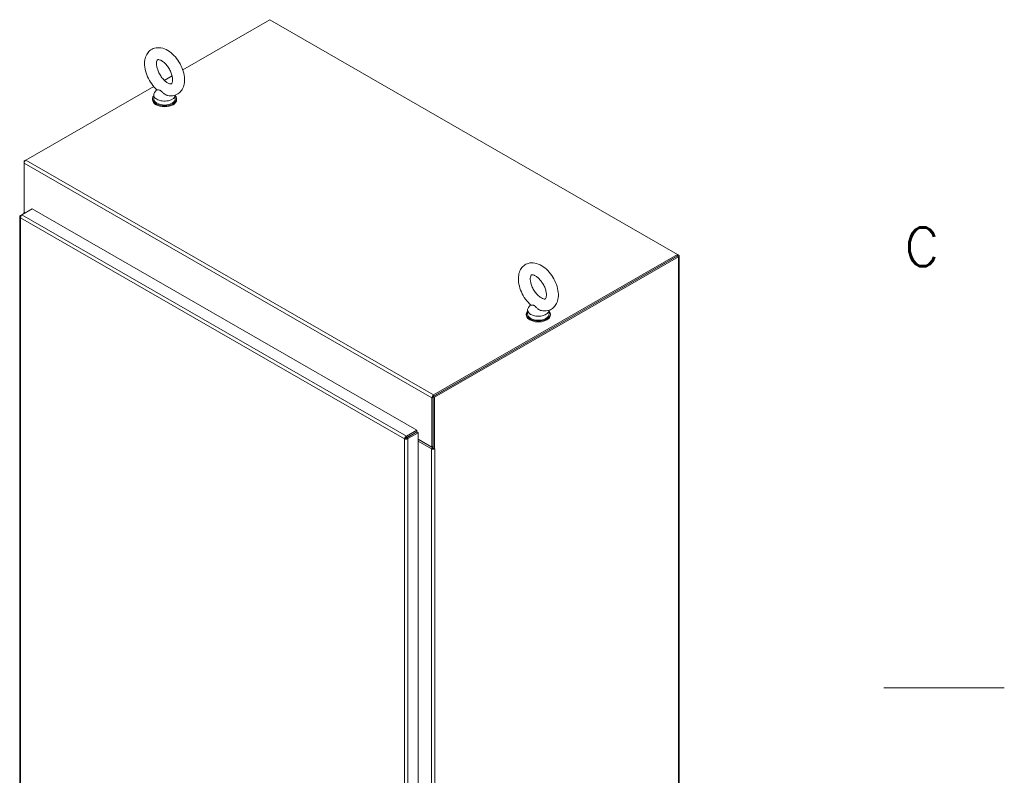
# Model space of a CAD drawing. Header units: inches. Extents: x 3 to 371, y 8 to 234.
# Tile 44 of 51: x 326 to 371, y 117 to 152. Entities that reach past the tile are written whole.
import ezdxf

# ---------------------------------------------------------------- set-up
doc = ezdxf.new("R2010")
doc.units = ezdxf.units.IN
doc.header["$LTSCALE"] = 22
doc.header["$MEASUREMENT"] = 0
doc.layers.get('0').update_dxf_attribs({"lineweight": 0})
for name, color, linetype, lineweight in [('Border (ANSI)', 7, 'Continuous', 5), ('Visible (ANSI)', 7, 'Continuous', 5), ('Visible Narrow (ANSI)', 7, 'Continuous', 5)]:
    doc.layers.add(name, color=color, linetype=linetype, lineweight=lineweight)
doc.styles.add('Note Text (ANSI)', font='RomanS.shx')

# ---------------------------------------------------------------- blocks, each defined once
blk = doc.blocks.new('Borders Default Border')
at = {"layer": 'Border (ANSI)', "flags": 128}
blk.add_lwpolyline([(16.87, 5.5), (16.62, 5.5)], dxfattribs=at)
at = {"layer": 'Border (ANSI)', "insert": (16.663, 6.3759), "char_height": 0.08, "attachment_point": 7, "style": 'Note Text (ANSI)'}
blk.add_mtext('C', dxfattribs=at)

msp = doc.modelspace()

# ---------------------------------------------------------------- linework, layer by layer
at = {"layer": 'Visible (ANSI)'}
for p, q in [((333.6165, 149.2391), (337.589, 151.5267)), ((337.589, 151.5267), (356.2178, 140.799)), ((332.7754, 148.7547), (333.1307, 148.9593)), ((326.4467, 145.1102), (332.2896, 148.475)), ((332.2931, 148.0898), (332.2931, 147.9099)), ((332.4307, 148.3304), (332.3343, 148.2033)), ((333.2787, 148.0815), (333.2787, 147.9099)), ((332.2359, 147.8649), (332.2359, 147.9099)), ((333.3359, 147.8649), (333.3359, 147.9099)), ((326.4408, 145.1066), (326.3689, 145.0652)), ((326.3689, 145.0652), (326.3689, 144.9756)), ((326.3916, 145.0521), (326.3689, 145.0652)), ((326.3689, 142.7272), (326.3689, 144.9756)), ((326.2719, 142.6105), (326.2087, 142.5741)), ((326.2308, 142.5613), (326.2087, 142.5741)), ((326.2738, 142.6119), (326.7406, 142.8807)), ((326.3562, 142.6593), (326.3562, 142.6709)), ((326.3689, 142.7272), (326.3689, 142.7046)), ((326.3689, 142.7272), (326.4215, 142.697)), ((326.3689, 142.7046), (326.4019, 142.6857)), ((326.7406, 142.8807), (344.3055, 132.7657)), ((326.1765, 142.522), (326.1765, 97.6323)), ((356.2178, 140.799), (345.0755, 134.3826)), ((356.2178, 140.7316), (356.2178, 140.799)), ((356.2178, 140.7988), (356.2566, 140.7764)), ((345.056, 134.304), (356.1983, 140.7204)), ((356.2178, 140.7316), (345.0755, 134.3152)), ((345.1143, 134.2704), (356.2566, 140.6869)), ((356.2888, 140.7316), (356.2888, 88.9767)), ((349.3091, 138.0781), (349.3091, 138.0332)), ((349.3663, 138.258), (349.3663, 138.0781)), ((349.5038, 138.4987), (349.4075, 138.3716)), ((350.3519, 138.2497), (350.3519, 138.0781)), ((350.4091, 138.0781), (350.4091, 138.0332)), ((344.9977, 134.248), (344.9977, 131.9996)), ((345.056, 131.9435), (345.056, 134.304)), ((345.056, 134.304), (345.1143, 134.2704)), ((345.056, 132.0332), (345.056, 134.2815)), ((345.1143, 131.9099), (345.1143, 134.2704)), ((344.3055, 132.7657), (343.8388, 132.4969)), ((343.8388, 132.4295), (344.3055, 132.6983)), ((343.8457, 132.4176), (344.3124, 132.6864)), ((344.3055, 132.6983), (344.3055, 132.7657)), ((344.3124, 132.6864), (344.3707, 132.6528)), ((343.8068, 132.4031), (343.7485, 132.3695)), ((343.8388, 132.4295), (343.8388, 132.4969)), ((343.8457, 132.4176), (343.904, 132.384)), ((343.904, 132.384), (344.3707, 132.6528)), ((344.3707, 132.6528), (344.3707, 87.7485)), ((344.3707, 132.3607), (344.9977, 131.9996)), ((344.3707, 132.3379), (345.0366, 131.9545)), ((344.3707, 132.2708), (344.9783, 131.9209)), ((345.056, 132.0142), (344.9944, 131.9788)), ((344.9977, 131.9996), (345.056, 132.0332)), ((345.056, 131.9435), (345.1143, 131.9099)), ((345.1143, 131.9099), (345.1339, 131.9212)), ((345.1338, 131.9211), (345.1339, 131.921)), ((345.1339, 131.921), (345.1338, 131.9209)), ((345.1339, 131.9212), (345.1339, 131.921))]:
    msp.add_line(p, q, dxfattribs=at)
for centre, major_axis, ratio, start_param, end_param in [((332.7859, 147.9099), (0.55, 0), 0.5758617, 2.6814744, 6.7433035), ((332.7859, 148.0898), (0.4928, 0), 0.5758617, 2.7298418, 6.2536536), ((332.7859, 147.8649), (0.55, 0), 0.5758617, 3.1415927, 6.2831853), ((332.7859, 147.9099), (0.4928, 0), 0.5758617, 3.1415927, 6.2831853), ((326.4467, 145.0203), (0.0549, 0.0953), 0.5780931, 0.7834645, 2.3542608), ((326.4661, 142.6709), (-0.11, 0), 0.5758617, 5.7489115, 6.4529014), ((356.1789, 140.7316), (0.11, 0), 0.5758617, 5.4977871, 7.0685835), ((349.8591, 138.0781), (-0.55, 0), 0.5758617, 5.8230671, 9.8848962), ((349.8591, 138.258), (0.4928, 0), 0.5758617, 2.7298418, 6.2536536), ((349.8591, 138.0781), (0.4928, 0), 0.5758617, 3.1415927, 6.2831853), ((349.8591, 138.0332), (-0.55, 0), 0.5758617, 0, 3.1415927), ((345.0755, 134.2927), (-0.0549, -0.0953), 0.5780931, 3.9250571, 5.4958534), ((345.056, 131.9657), (0.11, 0), 0.5758617, 3.9269908, 5.2466628), ((345.056, 131.9657), (0.0275, 0), 0.5758617, 3.9269908, 4.712389), ((345.056, 131.9657), (0.11, 0), 0.5758617, 5.4410902, 5.4977871)]:
    msp.add_ellipse(centre, major_axis=major_axis, ratio=ratio, start_param=start_param, end_param=end_param, dxfattribs=at)
for points, knots in [([(332.9228, 148.0626), (333.0198, 148.0422), (333.1221, 148.0401), (333.2987, 148.0832), (333.3734, 148.1185), (333.4985, 148.2143), (333.5494, 148.2731), (333.6335, 148.4121), (333.663, 148.4939), (333.7015, 148.6822), (333.7044, 148.7904), (333.6813, 149.0189), (333.6525, 149.1395), (333.5678, 149.3747), (333.512, 149.4893), (333.3793, 149.7033), (333.3025, 149.8028), (333.1318, 149.979), (333.038, 150.0557), (332.8376, 150.1753), (332.7309, 150.2189), (332.5231, 150.254), (332.4229, 150.2517), (332.2512, 150.2023), (332.179, 150.1644), (332.0581, 150.0647), (332.0092, 150.0039), (331.9289, 149.8605), (331.9015, 149.7763), (331.8682, 149.5834), (331.8681, 149.473), (331.8974, 149.2424), (331.929, 149.1217), (332.0188, 148.8875), (332.0767, 148.774), (332.2134, 148.5629), (332.292, 148.4653), (332.3982, 148.3602), (332.4185, 148.3412), (332.4391, 148.3229)], [0.3060464, 0.3060464, 0.3060464, 0.3060464, 0.616762, 0.616762, 0.8594738, 0.8594738, 1.0924992, 1.0924992, 1.3624803, 1.3624803, 1.6945419, 1.6945419, 2.0545785, 2.0545785, 2.4109228, 2.4109228, 2.764983, 2.764983, 3.1230714, 3.1230714, 3.4800749, 3.4800749, 3.7830682, 3.7830682, 4.0224643, 4.0224643, 4.2571478, 4.2571478, 4.5325223, 4.5325223, 4.869513, 4.869513, 5.2297694, 5.2297694, 5.585641, 5.585641, 5.9398372, 5.9398372, 6.021369, 6.021369, 6.021369, 6.021369]), ([(332.922, 148.6427), (332.9591, 148.6214), (332.9928, 148.6076), (333.0468, 148.5928), (333.0669, 148.5917), (333.0961, 148.5937), (333.0997, 148.5963), (333.1093, 148.6033), (333.1161, 148.6093), (333.1339, 148.6427), (333.1441, 148.6711), (333.1544, 148.7445), (333.1556, 148.7864), (333.1475, 148.8821), (333.1377, 148.9364), (333.1057, 149.0522), (333.0829, 149.1138), (333.0256, 149.2368), (332.9907, 149.2981), (332.9131, 149.412), (332.8704, 149.4646), (332.7835, 149.5546), (332.7394, 149.5922), (332.6575, 149.6495), (332.6195, 149.6697), (332.5558, 149.695), (332.5299, 149.7005), (332.491, 149.7036), (332.4805, 149.7009), (332.4667, 149.6957), (332.463, 149.6949), (332.4423, 149.6623), (332.4304, 149.6349), (332.4183, 149.561), (332.4162, 149.5204), (332.4224, 149.4269), (332.431, 149.3736), (332.4606, 149.2593), (332.4821, 149.198), (332.5372, 149.075), (332.5711, 149.0134), (332.6472, 148.8979), (332.6895, 148.8442), (332.7761, 148.7515), (332.8204, 148.7123), (332.8831, 148.6666), (332.903, 148.6537), (332.922, 148.6427)], [0, 0, 0, 0, 0.255193, 0.255193, 0.5097016, 0.5097016, 0.8461042, 0.8461042, 1.1298418, 1.1298418, 1.4226984, 1.4226984, 1.6740568, 1.6740568, 1.9341886, 1.9341886, 2.2059218, 2.2059218, 2.484519, 2.484519, 2.7633416, 2.7633416, 3.0354745, 3.0354745, 3.2955573, 3.2955573, 3.546898, 3.546898, 3.8277948, 3.8277948, 4.219695, 4.219695, 4.5406246, 4.5406246, 4.7920189, 4.7920189, 5.0510092, 5.0510092, 5.3218073, 5.3218073, 5.6000335, 5.6000335, 5.8791298, 5.8791298, 6.1521628, 6.1521628, 6.2831853, 6.2831853, 6.2831853, 6.2831853]), ([(332.593, 148.2952), (332.5845, 148.3001), (332.576, 148.3039), (332.5493, 148.3124), (332.532, 148.3137), (332.4892, 148.3153), (332.4606, 148.3135), (332.4429, 148.3202), (332.4408, 148.3214), (332.4391, 148.3229)], [0.91423809, 0.91423809, 0.91423809, 0.91423809, 0.9520549, 0.9520549, 1.03110369, 1.03110369, 1.1787345, 1.1787345, 1.20597232, 1.20597232, 1.20597232, 1.20597232]), ([(332.9228, 148.0626), (332.911, 148.0651), (332.8992, 148.0683), (332.8544, 148.0836), (332.8224, 148.1003), (332.7502, 148.1487), (332.7154, 148.1816), (332.6613, 148.2362), (332.6371, 148.2628), (332.6064, 148.2868), (332.5997, 148.2914), (332.593, 148.2952)], [0.56343318, 0.56343318, 0.56343318, 0.56343318, 0.59143372, 0.59143372, 0.67079373, 0.67079373, 0.78259067, 0.78259067, 0.8847232, 0.8847232, 0.91423809, 0.91423809, 0.91423809, 0.91423809]), ([(326.2087, 142.5741), (326.1815, 142.5552), (326.1702, 142.5277), (326.1803, 142.5031), (326.1852, 142.4909), (326.1951, 142.4794), (326.2087, 142.47)], [0, 0, 0, 0, 1.04908, 1.04908, 1.04908, 1.5707963, 1.5707963, 1.5707963, 1.5707963]), ([(326.2087, 142.47), (326.2059, 142.5031), (326.2185, 142.5444), (326.2393, 142.5752), (326.2496, 142.5906), (326.2617, 142.6033), (326.2738, 142.6119)], [0, 0, 0, 0, 1.04908, 1.04908, 1.04908, 1.5707963, 1.5707963, 1.5707963, 1.5707963]), ([(349.996, 138.2308), (350.0929, 138.2104), (350.1953, 138.2084), (350.3719, 138.2515), (350.4466, 138.2867), (350.5717, 138.3825), (350.6226, 138.4413), (350.7066, 138.5803), (350.7362, 138.6621), (350.7746, 138.8504), (350.7776, 138.9587), (350.7545, 139.1871), (350.7257, 139.3077), (350.6409, 139.543), (350.5852, 139.6576), (350.4524, 139.8716), (350.3756, 139.971), (350.205, 140.1473), (350.1111, 140.2239), (349.9108, 140.3436), (349.804, 140.3871), (349.5963, 140.4222), (349.4961, 140.4199), (349.3244, 140.3705), (349.2522, 140.3327), (349.1312, 140.2329), (349.0823, 140.1721), (349.0021, 140.0288), (348.9747, 139.9445), (348.9413, 139.7516), (348.9413, 139.6413), (348.9705, 139.4106), (349.0021, 139.2899), (349.0919, 139.0558), (349.1499, 138.9423), (349.2865, 138.7311), (349.3651, 138.6335), (349.4713, 138.5284), (349.4916, 138.5094), (349.5123, 138.4911)], [0.3060464, 0.3060464, 0.3060464, 0.3060464, 0.616762, 0.616762, 0.8594738, 0.8594738, 1.0924992, 1.0924992, 1.3624803, 1.3624803, 1.6945419, 1.6945419, 2.0545785, 2.0545785, 2.4109228, 2.4109228, 2.764983, 2.764983, 3.1230714, 3.1230714, 3.4800749, 3.4800749, 3.7830682, 3.7830682, 4.0224643, 4.0224643, 4.2571478, 4.2571478, 4.5325223, 4.5325223, 4.869513, 4.869513, 5.2297694, 5.2297694, 5.585641, 5.585641, 5.9398372, 5.9398372, 6.021369, 6.021369, 6.021369, 6.021369]), ([(349.9952, 138.8109), (350.0323, 138.7896), (350.066, 138.7759), (350.12, 138.7611), (350.14, 138.7599), (350.1693, 138.7619), (350.1729, 138.7645), (350.1825, 138.7716), (350.1892, 138.7775), (350.2071, 138.8109), (350.2173, 138.8393), (350.2275, 138.9128), (350.2288, 138.9546), (350.2206, 139.0504), (350.2109, 139.1047), (350.1788, 139.2204), (350.1561, 139.2821), (350.0987, 139.4051), (350.0639, 139.4663), (349.9863, 139.5802), (349.9435, 139.6328), (349.8566, 139.7228), (349.8125, 139.7605), (349.7306, 139.8177), (349.6927, 139.838), (349.6289, 139.8632), (349.603, 139.8687), (349.5641, 139.8718), (349.5536, 139.8691), (349.5398, 139.864), (349.5361, 139.8631), (349.5155, 139.8305), (349.5036, 139.8031), (349.4914, 139.7292), (349.4893, 139.6887), (349.4955, 139.5951), (349.5041, 139.5419), (349.5338, 139.4275), (349.5553, 139.3662), (349.6104, 139.2432), (349.6443, 139.1816), (349.7204, 139.0661), (349.7626, 139.0124), (349.8492, 138.9197), (349.8935, 138.8805), (349.9563, 138.8348), (349.9762, 138.8219), (349.9952, 138.8109)], [0, 0, 0, 0, 0.255193, 0.255193, 0.5097016, 0.5097016, 0.8461042, 0.8461042, 1.1298418, 1.1298418, 1.4226984, 1.4226984, 1.6740568, 1.6740568, 1.9341886, 1.9341886, 2.2059218, 2.2059218, 2.484519, 2.484519, 2.7633416, 2.7633416, 3.0354745, 3.0354745, 3.2955573, 3.2955573, 3.546898, 3.546898, 3.8277948, 3.8277948, 4.219695, 4.219695, 4.5406246, 4.5406246, 4.7920189, 4.7920189, 5.0510092, 5.0510092, 5.3218073, 5.3218073, 5.6000335, 5.6000335, 5.8791298, 5.8791298, 6.1521628, 6.1521628, 6.2831853, 6.2831853, 6.2831853, 6.2831853]), ([(349.6662, 138.4634), (349.6576, 138.4684), (349.6491, 138.4721), (349.6224, 138.4807), (349.6051, 138.482), (349.5624, 138.4835), (349.5338, 138.4817), (349.5161, 138.4884), (349.5139, 138.4897), (349.5123, 138.4911)], [0.91423809, 0.91423809, 0.91423809, 0.91423809, 0.9520549, 0.9520549, 1.03110369, 1.03110369, 1.1787345, 1.1787345, 1.20597232, 1.20597232, 1.20597232, 1.20597232]), ([(349.996, 138.2308), (349.9842, 138.2333), (349.9724, 138.2366), (349.9275, 138.2518), (349.8955, 138.2685), (349.8234, 138.3169), (349.7885, 138.3499), (349.7344, 138.4044), (349.7103, 138.431), (349.6795, 138.455), (349.6728, 138.4596), (349.6662, 138.4634)], [0.56343318, 0.56343318, 0.56343318, 0.56343318, 0.59143372, 0.59143372, 0.67079373, 0.67079373, 0.78259067, 0.78259067, 0.8847232, 0.8847232, 0.91423809, 0.91423809, 0.91423809, 0.91423809]), ([(343.8388, 132.4969), (343.8088, 132.4829), (343.7794, 132.4513), (343.763, 132.4178), (343.7549, 132.4012), (343.7499, 132.3843), (343.7485, 132.3695)], [0, 0, 0, 0, 1.04908, 1.04908, 1.04908, 1.5707963, 1.5707963, 1.5707963, 1.5707963]), ([(343.7485, 132.3695), (343.7757, 132.3571), (343.8178, 132.3538), (343.8549, 132.3628), (343.8734, 132.3673), (343.8905, 132.3746), (343.904, 132.384)], [0, 0, 0, 0, 1.04908, 1.04908, 1.04908, 1.5707963, 1.5707963, 1.5707963, 1.5707963]), ([(343.8068, 132.4031), (343.8108, 132.4119), (343.8229, 132.4246), (343.8364, 132.4288), (343.8372, 132.4291), (343.838, 132.4293), (343.8388, 132.4295)], [0, 0, 0, 0, 1.4834748, 1.4834748, 1.4834748, 1.5707963, 1.5707963, 1.5707963, 1.5707963]), ([(343.8068, 132.4031), (343.8164, 132.4021), (343.8335, 132.4062), (343.8439, 132.4158), (343.8445, 132.4164), (343.8451, 132.417), (343.8457, 132.4176)], [0, 0, 0, 0, 1.4834748, 1.4834748, 1.4834748, 1.5707963, 1.5707963, 1.5707963, 1.5707963])]:
    msp.add_open_spline(points, degree=3, knots=knots, dxfattribs=at)
at = {"layer": 'Visible Narrow (ANSI)'}
for p, q in [((344.9977, 134.248), (326.3689, 144.9756)), ((326.4467, 145.1102), (345.0755, 134.3826)), ((326.2738, 142.6119), (343.8388, 132.4969)), ((326.2087, 142.47), (326.2087, 97.5948)), ((343.7485, 132.3695), (326.2087, 142.47)), ((356.2178, 140.754), (356.2566, 140.7764)), ((356.2566, 140.6869), (356.1983, 140.7204)), ((356.2566, 88.932), (356.2566, 140.6869)), ((345.056, 134.2815), (344.9977, 134.248)), ((345.0755, 134.3826), (345.0755, 134.3152)), ((343.7485, 87.4942), (343.7485, 132.3695)), ((343.904, 132.384), (343.904, 87.4797)), ((344.0198, 132.5179), (344.0061, 132.5258)), ((344.045, 132.5482), (344.0588, 132.5403)), ((344.9783, 131.9209), (345.0366, 131.9545)), ((344.9783, 87.7652), (344.9783, 131.9209)), ((345.056, 131.9573), (345.0453, 131.9511)), ((345.1336, 131.921), (345.1338, 131.9209)), ((345.1338, 131.9209), (345.1338, 87.7652))]:
    msp.add_line(p, q, dxfattribs=at)

# ---------------------------------------------------------------- block references
at = {"xscale": 22, "yscale": 22, "zscale": 22}
msp.add_blockref('Borders Default Border', (0, 0), dxfattribs=at)

doc.saveas('drawing.dxf')
